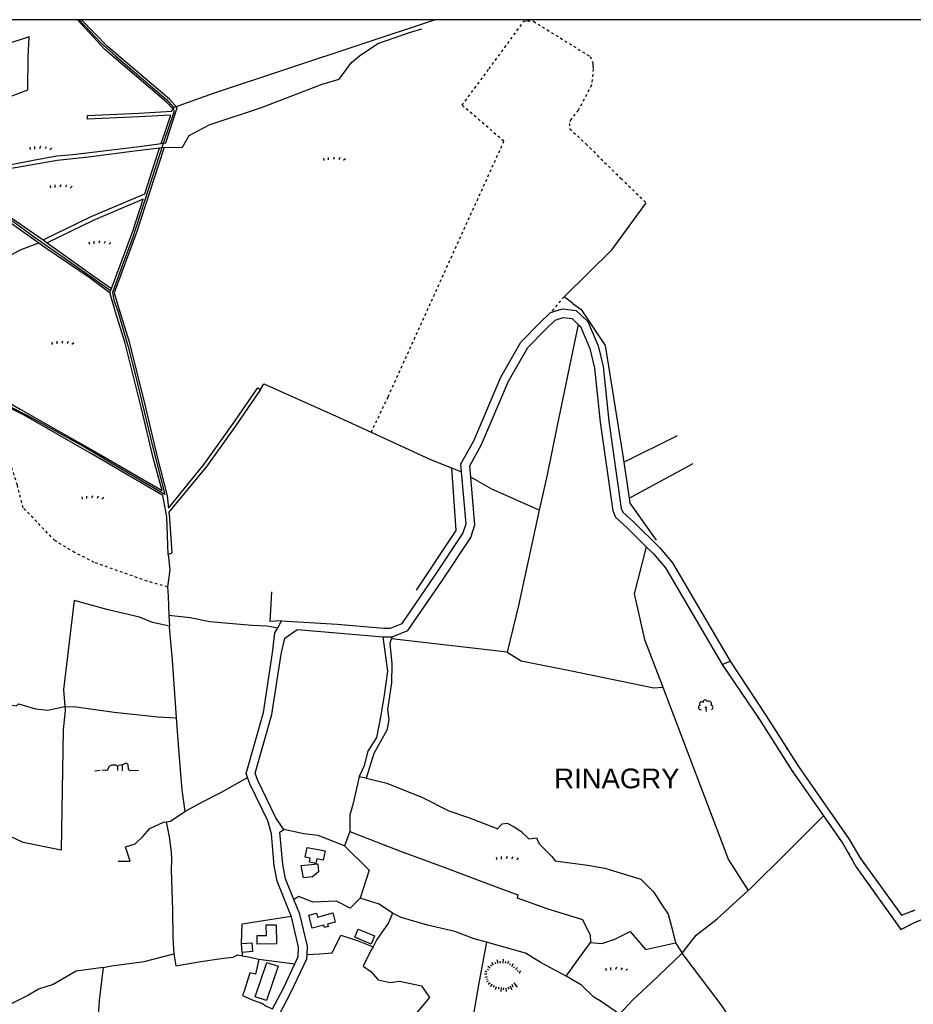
# Model space of a CAD drawing. Extents: x 119999 to 6050531, y -19778 to 3735158.
# Tile 43 of 66: x 1479922 to 2160877, y 2557092 to 3307001. Entities that reach past the tile are written whole.
import ezdxf

# ---------------------------------------------------------------- set-up
doc = ezdxf.new("R2010")
doc.units = 0
doc.header["$LTSCALE"] = 20
doc.linetypes.add('PECK', pattern=[0.2, 0.1, -0.1])
for name, color, linetype in [('90 - SITE GENERALLY', 2, 'Continuous'), ('BLD_OTL_P', 1, 'Continuous'), ('BLD_OTL_S', 1, 'Continuous'), ('GEN_LIN_D', 3, 'Continuous'), ('GEN_PCK_D', 3, 'PECK'), ('LAND_SYMB', 6, 'Continuous'), ('LEGEND', 7, 'Continuous'), ('MNR_LN_DT', 3, 'Continuous'), ('ROADS', 7, 'Continuous'), ('ROADS_PCK', 7, 'PECK'), ('TOWNLAND', 7, 'Continuous'), ('WATER_FTR', 4, 'Continuous')]:
    doc.layers.add(name, color=color, linetype=linetype)
doc.styles.get("Standard").update_dxf_attribs({"font": 'arial.ttf', "height": 2})

# ---------------------------------------------------------------- blocks, each defined once
blk = doc.blocks.new('27', base_point=(148.352383, 311.221979))
for p, q in [((144.718675, 312.424787), (144.918538, 311.52541)), ((146.584048, 312.69127), (146.584048, 311.691962)), ((148.815833, 312.75789), (148.51604, 311.858512)), ((150.980998, 312.591337), (150.581275, 311.791892)), ((153.112853, 312.158305), (152.413338, 311.45879))]:
    blk.add_line(p, q)
blk = doc.blocks.new('18', base_point=(149.823604, 306.757323))
for p, q in [((146.347136, 308.425416), (145.99029, 307.41548)), ((148.996617, 308.99583), (147.483809, 308.977919)), ((151.504186, 309.112944), (150.029956, 308.875961)), ((152.588503, 309.622735), (151.504186, 309.112944)), ((153.825754, 307.385168), (153.654909, 309.232814)), ((145.581087, 307.117872), (143.701788, 307.040715)), ((157.628441, 306.907067), (154.420957, 306.980091))]:
    blk.add_line(p, q)
for points in [[(149.795002, 306.957816), (149.750465, 308.830198)], [(151.531299, 306.875134), (151.568881, 309.197758)], [(142.887517, 306.949779), (140.955863, 306.772041)]]:
    blk.add_lwpolyline(points)
for centre, radius, start, end in [((147.625971, 307.239947), 1.743776, 94.676255, 137.169751), ((149.663992, 310.235052), 1.407501, 241.695618, 285.070649), ((152.893817, 308.804515), 0.873327, 29.368325, 110.462781), ((145.690219, 307.325089), 0.234198, 242.226335, 329.058742), ((144.892203, 307.803472), 1.164617, 329.058742, 340.539878), ((154.436028, 307.642057), 0.662138, 202.828242, 268.695785)]:
    blk.add_arc(centre, radius, start, end)
blk = doc.blocks.new('23', base_point=(149.185809, 307.333247))
for p, q in [((148.664547, 309.128064), (149.124049, 308.690441)), ((149.124049, 308.690441), (149.445702, 309.073361)), ((149.124049, 308.690441), (149.169999, 307.322874)), ((149.313569, 307.698886), (149.313569, 307.698886))]:
    blk.add_line(p, q)
for centre, radius, start, end in [((148.832724, 311.050839), 0.714023, 354.391008, 181.210524), ((147.180612, 308.892246), 0.897288, 128.278788, 274.496331), ((147.530482, 310.123129), 0.903805, 44.394719, 220.161368), ((150.218607, 310.134934), 1.07549, 331.418139, 116.507497), ((150.870267, 308.882439), 0.947498, 293.22782, 64.195061)]:
    blk.add_arc(centre, radius, start, end)
blk = doc.blocks.new('1586')
at = {"layer": 'BLD_OTL_P'}
blk.add_lwpolyline([(121617.93, 309307.42), (121630.34, 309302.26), (121627.73, 309295.98), (121615.32, 309301.15), (121617.93, 309307.42)], dxfattribs=at)
at = {"layer": 'BLD_OTL_S'}
blk.add_line((121529.51, 309289.66), (121529.02, 309296.43), dxfattribs=at)
for points in [[(121579.06, 309369.64), (121592.66, 309366.91), (121591.26, 309359.95), (121586.32, 309360.95), (121585.59, 309357.32), (121580.7, 309358.3), (121581.3, 309361.31), (121577.54, 309362.07), (121579.06, 309369.64)], [(121574.35, 309355.93), (121587.16, 309357.08), (121587.7, 309351.09), (121583.05, 309347.08), (121576.27, 309346.47), (121574.35, 309355.93)], [(121580.25, 309317.93), (121586.03, 309319.47), (121586.81, 309316.54), (121598.42, 309319.64), (121600.29, 309312.63), (121594.44, 309311.07), (121594.9, 309309.32), (121592.2, 309308.59), (121591.73, 309310.35), (121582.9, 309308), (121580.25, 309317.93)], [(121555.4, 309310.69), (121555.74, 309296.17), (121540.99, 309295.83), (121540.83, 309302.38), (121548.05, 309302.54), (121547.86, 309310.51), (121555.4, 309310.69)], [(121529.02, 309296.43), (121536.73, 309296.99), (121537.22, 309290.22), (121529.51, 309289.66)], [(121539.38, 309255.84), (121548.31, 309282.01), (121556.94, 309279.06), (121548.01, 309252.89), (121539.38, 309255.84)]]:
    blk.add_lwpolyline(points, dxfattribs=at)
at = {"layer": 'GEN_LIN_D'}
for p, q in [((121469.98, 309902.56), (121466.59, 309902.15)), ((121467.77, 309905.67), (121471.19, 309906.2)), ((121781.39, 309783.91), (121774.72, 309788.88)), ((121820.27, 309662.94), (121861.08, 309683.24)), ((121820.27, 309662.94), (121824.25, 309635.46)), ((121824.25, 309635.46), (121873.08, 309662)), ((121688.97, 309658.66), (121696.67, 309655.59)), ((121473.52, 309546.49), (121473.99, 309538.05)), ((121556.72, 309536.89), (121559.31, 309542.07)), ((121636.85, 309529.85), (121643.88, 309530.04)), ((121643.88, 309530.04), (121643.21, 309528.56)), ((121731.33, 309518.29), (121643.21, 309528.56)), ((121624.07, 309422.21), (121618.49, 309423.4)), ((121611.51, 309381.81), (121607.35, 309370.85)), ((121859.55, 309296.99), (121864.78, 309289.14)), ((121529.51, 309289.66), (121529.55, 309287.13)), ((121542.07, 309284.55), (121569.61, 309280.93))]:
    blk.add_line(p, q, dxfattribs=at)
for points in [[(121429.25, 309793.59), (121401.48, 309812.98), (121371.04, 309834.48), (121343.08, 309854.61), (121315.31, 309873.47), (121290.28, 309891.46), (121247.33, 309921.82), (121212.95, 309945.76), (121182.03, 309967.79), (121137.15, 310000)], [(121469.98, 309902.56), (121484.07, 309902.98), (121489, 309911.72), (121504.42, 309919.82), (121544.25, 309933.13), (121590.53, 309950.92), (121603.25, 309954.62), (121612.81, 309967.32), (121618.94, 309972.56), (121632.83, 309981.86), (121657.02, 309990.28), (121666.46, 309993.15)], [(121268.73, 309908.54), (121284.81, 309914.95), (121318.72, 309928.67), (121366.14, 309946.67), (121366.42, 309971.43), (121367.07, 309986.83), (121318.13, 309971.07), (121275.9, 309955.1), (121226.81, 309938.11)], [(121312.91, 309877.69), (121319.66, 309881.31), (121328.78, 309884.92), (121368.92, 309892.84), (121388.3, 309896.32), (121400.54, 309897.33), (121451.1, 309903.53), (121467.77, 309905.67)], [(121466.59, 309902.15), (121447.31, 309899.83), (121412.34, 309895.39), (121388.44, 309892.77), (121352.27, 309886.37), (121329.72, 309881.76), (121320.2, 309877.75), (121316.13, 309875.44)], [(121774.72, 309788.88), (121811.35, 309825.1), (121837.27, 309860.61)], [(121339.61, 309814.05), (121361.04, 309825.04), (121374.51, 309830.12)], [(121764.47, 309776.9), (121773.43, 309779.84), (121783.89, 309778.62), (121792.79, 309770.06), (121800.66, 309751.6), (121804.57, 309735.82), (121808.95, 309694.34), (121818.36, 309627.68), (121819.53, 309624.92), (121827.55, 309617.6), (121847.75, 309597.77), (121857.48, 309586.35), (121901.44, 309511.39)], [(121781.39, 309783.91), (121787.77, 309779.34), (121806.07, 309751.78), (121819.31, 309669.57), (121820.27, 309662.94)], [(121696.67, 309655.59), (121696.13, 309661.75), (121705.97, 309679.26), (121726.46, 309727.73), (121741.81, 309754.51), (121756.21, 309769.02), (121764.47, 309776.9)], [(121703.69, 309651.45), (121702.91, 309660.29), (121711.93, 309676.34), (121732.41, 309724.78), (121747.13, 309750.46), (121760.85, 309764.29), (121767.96, 309771.07), (121774.11, 309773.09), (121780.9, 309772.3), (121785.47, 309767.9)], [(121785.47, 309767.9), (121769.35, 309689.61), (121761.76, 309653.27), (121755.8, 309626.49)], [(121785.47, 309767.9), (121787.22, 309766.22), (121794.35, 309749.49), (121798.03, 309734.67), (121802.37, 309693.53), (121811.92, 309625.89), (121813.99, 309621), (121822.99, 309612.79), (121837.4, 309598.64)], [(121543.34, 309718.3), (121546.03, 309722.58), (121601.15, 309697.99), (121627.81, 309685.76)], [(121627.81, 309685.76), (121673.08, 309665), (121688.97, 309658.66)], [(121559.31, 309542.07), (121601.87, 309539.69), (121637.48, 309536.45), (121642.47, 309536.62), (121651.37, 309540.25), (121676.05, 309576.17), (121697.64, 309608.58), (121700.12, 309616.15), (121696.67, 309655.59)], [(121688.97, 309658.66), (121692.25, 309610.93), (121662.04, 309565.43)], [(121643.88, 309530.04), (121655.7, 309534.86), (121681.54, 309572.45), (121703.66, 309605.65), (121706.85, 309615.38), (121703.69, 309651.45)], [(121755.8, 309626.49), (121719.6, 309642.4), (121703.69, 309651.45)], [(121824.25, 309635.46), (121824.8, 309631.67), (121844.85, 309603.53)], [(121755.8, 309626.49), (121739.9, 309553.83), (121731.33, 309518.29)], [(121473.13, 309592.66), (121474.38, 309580.98), (121472.67, 309567.99)], [(121837.4, 309598.64), (121828.23, 309562.76), (121836.12, 309528.05), (121849.92, 309491.73)], [(121837.4, 309598.64), (121842.9, 309593.24), (121852.05, 309582.49), (121895.22, 309508.89)], [(121472.67, 309567.99), (121473.04, 309561.02), (121473.52, 309546.49)], [(121559.31, 309542.07), (121550.85, 309541.53), (121552.05, 309564.23)], [(121473.99, 309538.05), (121461.13, 309540.94), (121451.16, 309544.95), (121427.38, 309550.49), (121401.42, 309557.74), (121393.4, 309489.9), (121394.29, 309476.82)], [(121473.52, 309546.49), (121489.87, 309544.79), (121504.7, 309541.61), (121536.75, 309538.82), (121548.22, 309538.24), (121556.72, 309536.89)], [(121473.99, 309538.05), (121473.83, 309537.15), (121476.07, 309512.3), (121479.09, 309468.38)], [(121533.61, 309422.85), (121532.48, 309425.98), (121545.69, 309472.35), (121552.64, 309517.89), (121554.32, 309533), (121556.72, 309536.89)], [(121561.28, 309383.32), (121555.2, 309392.19), (121541.48, 309420.58), (121539.44, 309426.22), (121552.18, 309470.94), (121559.15, 309516.66), (121561.94, 309528.93), (121571.32, 309535.61), (121601.29, 309533.09), (121636.85, 309529.85)], [(121618.49, 309423.4), (121622.58, 309432.09), (121625.56, 309442.84), (121632.06, 309453.18), (121635.3, 309470.24), (121637.97, 309485.55), (121640.51, 309503.89), (121636.85, 309529.85)], [(121643.21, 309528.56), (121642.76, 309527.56), (121641.89, 309524.82), (121643.51, 309509.33), (121643.16, 309494.93), (121640.29, 309474.58), (121641.1, 309466.87), (121639.63, 309458.93), (121629.84, 309441.06), (121624.07, 309422.21)], [(121731.33, 309518.29), (121742.08, 309511.67), (121779.1, 309504.29), (121843.17, 309491.21), (121849.92, 309491.73)], [(121901.44, 309511.39), (121928.74, 309469.84), (121953.4, 309431.14), (121992.26, 309375.41), (122000, 309361.98), (122031.94, 309317.97), (122042.3, 309321.95)], [(121895.22, 309508.89), (121923.69, 309466.9), (121948.38, 309428.15), (121972.35, 309393.76)], [(121849.92, 309491.73), (121900.1, 309360.04), (121914.96, 309336.67)], [(121328.94, 309479.7), (121339.78, 309480.16), (121357.38, 309477.36), (121359.1, 309478.83), (121372.01, 309475.04), (121381.35, 309474.05), (121394.29, 309476.82)], [(121394.29, 309476.82), (121394.5, 309473.85), (121392.97, 309459.16), (121391.66, 309367.45), (121362.57, 309373.34), (121348.13, 309380.11), (121339.12, 309383.31)], [(121394.29, 309476.82), (121403.06, 309476.73), (121431.91, 309472.5), (121465.22, 309469.06), (121479.09, 309468.38)], [(121479.09, 309468.38), (121481.06, 309444.34), (121483.41, 309413.34), (121485.71, 309396.99)], [(121485.71, 309396.99), (121499.17, 309404.4), (121513.62, 309411.7), (121533.61, 309422.85)], [(121566.77, 309317.23), (121556.21, 309343.76), (121553.96, 309355.66), (121551.73, 309379.99), (121548.98, 309389.84), (121535.36, 309418), (121533.61, 309422.85)], [(121618.49, 309423.4), (121613.84, 309402.2), (121611.52, 309394.35), (121611.51, 309381.81)], [(121624.07, 309422.21), (121639.73, 309418.45), (121666.98, 309407.71), (121687.02, 309397.55), (121701.9, 309392.25), (121724.19, 309383.82), (121724.78, 309384.77), (121727.68, 309387.67), (121731.44, 309388.08), (121736.61, 309385.37), (121741.78, 309381.92), (121747.88, 309376.11), (121753.69, 309376.98), (121755.72, 309372.33), (121765.3, 309362.75), (121767.92, 309359.26), (121792.54, 309356.06), (121805.82, 309353.84), (121833.19, 309345.37), (121842.77, 309335.78), (121849.34, 309325.97), (121854.04, 309318.77), (121856.36, 309310.35), (121859.55, 309296.99)], [(121471.67, 309389.12), (121474.86, 309389.64), (121485.71, 309396.99)], [(121914.96, 309336.67), (121917.4, 309338.89), (121943.81, 309364.99), (121972.35, 309393.76)], [(121972.35, 309393.76), (121987.17, 309372.51), (121997.66, 309354.32), (122031.44, 309307.09), (122041.89, 309312.41), (122052.97, 309316.97), (122077.16, 309267.16), (122081.75, 309256.95)], [(121435.08, 309359), (121444.08, 309359.23), (121440.54, 309369.95), (121447.88, 309372.36), (121453.7, 309378.01), (121459.09, 309383.89), (121469.57, 309388.84), (121471.67, 309389.12)], [(121471.67, 309389.12), (121473.88, 309377.6), (121475.25, 309365.97), (121475.53, 309360.65), (121475.43, 309352.31), (121476.44, 309321.93), (121476.54, 309300.44), (121477.31, 309288.52)], [(121568.82, 309329.99), (121562.6, 309345.62), (121560.53, 309356.58), (121558.28, 309381.19), (121561.28, 309383.32)], [(121607.35, 309370.85), (121587.46, 309378.78), (121576.42, 309379.94), (121561.28, 309383.32)], [(121611.51, 309381.81), (121649.27, 309367.08), (121679.86, 309355.74), (121722.95, 309339.6), (121739.59, 309333.46), (121739, 309331.08), (121761.58, 309323.16), (121788.9, 309314.58), (121794.6, 309302.79), (121795, 309297.09)], [(121607.35, 309370.85), (121626.32, 309352.3), (121619.44, 309331)], [(121619.44, 309331), (121611.88, 309323.26), (121601.31, 309328.55), (121583.37, 309327.79), (121572.61, 309332.32), (121568.82, 309329.99)], [(121578.89, 309287.99), (121579.15, 309294.36), (121573.35, 309318.62), (121568.82, 309329.99)], [(121644.13, 309319.46), (121633.79, 309326.28), (121619.44, 309331)], [(121864.78, 309289.14), (121875.53, 309302.8), (121891.32, 309315.18), (121914.96, 309336.67)], [(121529.02, 309296.43), (121529.49, 309311.27), (121566.77, 309317.23)], [(121569.61, 309280.93), (121572.19, 309286.39), (121572.49, 309293.72), (121567.01, 309316.62), (121566.77, 309317.23)], [(121644.13, 309319.46), (121640.88, 309312.14), (121631.98, 309299.37), (121629.26, 309293.98)], [(121715.7, 309297.5), (121706.26, 309299.93), (121691.57, 309305.5), (121670.8, 309310.41), (121650.64, 309316.21), (121644.13, 309319.46)], [(121578.89, 309287.99), (121588.65, 309288.59), (121597.96, 309289.27), (121604.52, 309302.67), (121617.93, 309298.32), (121629.26, 309293.98)], [(121795, 309297.09), (121803.62, 309296.36), (121813.38, 309299.6), (121825.1, 309305.64), (121836.89, 309291.8), (121859.55, 309296.99)], [(121629.26, 309293.98), (121627.56, 309290.96), (121621.76, 309279.19), (121627.46, 309275.13), (121633.15, 309268.62), (121642.29, 309266.62), (121649.42, 309267.8), (121666.09, 309264.14), (121672.19, 309255.19), (121650.47, 309229.19), (121623.96, 309199.71), (121613.59, 309187.25)], [(121715.7, 309297.5), (121710.01, 309267.8), (121705.26, 309239.78), (121700.88, 309236.07), (121708.72, 309226.19), (121716.56, 309220.96)], [(121776.3, 309271.46), (121757.18, 309281.63), (121745.39, 309288.96), (121715.7, 309297.5)], [(121776.3, 309271.46), (121786.87, 309286.11), (121795, 309297.09)], [(121423.6, 309278.03), (121428.7, 309279.22), (121429.79, 309279.32), (121454.7, 309282.79), (121477.31, 309288.52)], [(121477.31, 309288.52), (121478.88, 309279.48), (121498.05, 309282.61), (121515.3, 309285.13), (121522.54, 309285.88), (121526.27, 309287.85), (121529.55, 309287.13)], [(121518.56, 309167.6), (121522.04, 309173.9), (121531.52, 309194.99), (121547.31, 309222.14), (121566.83, 309259.49), (121578.75, 309284.77), (121578.89, 309287.99)], [(121529.55, 309287.13), (121534.02, 309286.15), (121542.07, 309284.55)], [(121864.78, 309289.14), (121841.08, 309266.45), (121827.41, 309253.88), (121816.96, 309242.58)], [(121932.02, 309187.05), (121924.86, 309203.02), (121913.72, 309220.68), (121894.71, 309249.54), (121864.78, 309289.14)], [(121423.6, 309278.03), (121402.95, 309275.21), (121385.39, 309265.27), (121374.31, 309261.55), (121366.56, 309257), (121352.82, 309250.19), (121352.64, 309252.37)], [(121423.6, 309278.03), (121420.42, 309252.97), (121419.14, 309232.07), (121414.27, 309188.29)], [(121542.07, 309284.55), (121539.57, 309273.11), (121535.33, 309273.96), (121531.25, 309260.98), (121529.81, 309256.74), (121537, 309253.41), (121544.98, 309250.8), (121547.73, 309248.76), (121552.6, 309246.57)], [(121552.6, 309246.57), (121560.89, 309262.44), (121569.61, 309280.93)], [(121816.96, 309242.58), (121803.14, 309252.35), (121797.44, 309255.6), (121788.09, 309264.55), (121776.3, 309271.46)]]:
    blk.add_lwpolyline(points, dxfattribs=at)
at = {"layer": 'GEN_PCK_D'}
blk.add_line((121774.72, 309788.88), (121764.47, 309776.9), dxfattribs=at)
for points in [[(121627.81, 309685.76), (121640.67, 309712.8), (121728.94, 309907.45), (121696.98, 309934.83), (121717.61, 309962.53), (121744.15, 309998.83), (121747, 309999.19), (121751.47, 309998.78), (121794.58, 309971.94), (121796.66, 309967.3), (121796.56, 309965.03), (121796.96, 309962.49), (121795.69, 309950.15), (121785.57, 309931.15), (121779.88, 309924.03), (121778.91, 309921.06), (121779.12, 309916.93), (121791.4, 309905.35), (121818.14, 309879.05), (121837.27, 309860.61)], [(121472.67, 309567.99), (121457.12, 309572.32), (121416.7, 309586.68), (121401.82, 309594.19), (121386.76, 309603.27), (121362.66, 309628.26), (121358.17, 309645.48), (121351.38, 309666.84), (121338.57, 309710.95)]]:
    blk.add_lwpolyline(points, dxfattribs=at)
at = {"layer": 'LAND_SYMB'}
for points in [[(121837.4, 309598.64), (121828.23, 309562.76), (121836.12, 309528.05), (121849.92, 309491.73)], [(121837.4, 309598.64), (121842.9, 309593.24), (121852.05, 309582.49), (121895.22, 309508.89)], [(121895.22, 309508.89), (121923.69, 309466.9), (121948.38, 309428.15), (121972.35, 309393.76)], [(121849.92, 309491.73), (121900.1, 309360.04), (121914.96, 309336.67)], [(121914.96, 309336.67), (121917.4, 309338.89), (121943.81, 309364.99), (121972.35, 309393.76)]]:
    blk.add_lwpolyline(points, dxfattribs=at)
at = {"layer": 'LEGEND'}
for p, q in [((121403.99, 310000), (121294.78, 310000)), ((121405.21, 310000), (121403.99, 310000)), ((121407.04, 310000), (121405.21, 310000)), ((121676, 310000), (121407.04, 310000)), ((122236.14, 310000), (121676, 310000))]:
    blk.add_line(p, q, dxfattribs=at)
at = {"layer": 'MNR_LN_DT'}
for p, q in [((121718.47, 309277.55), (121716.59, 309278.98)), ((121719.6, 309279.02), (121718.59, 309279.71)), ((121721.08, 309279.98), (121719.6, 309281.97)), ((121722.85, 309280.54), (121722.17, 309281.88)), ((121724.62, 309281.09), (121723.65, 309283.94)), ((121726.42, 309281.4), (121726.18, 309282.9)), ((121728.27, 309281.41), (121728.56, 309284.37)), ((121730.12, 309281.42), (121730.42, 309282.65)), ((121731.88, 309281.15), (121732.57, 309283.2)), ((121733.36, 309280.03), (121734.02, 309281.09)), ((121734.83, 309278.91), (121736.22, 309281.01)), ((121736.3, 309277.79), (121737.06, 309278.72)), ((121737.68, 309276.56), (121739.33, 309278.22)), ((121715.84, 309272.96), (121714.15, 309272.96)), ((121716.11, 309271.12), (121714.48, 309270.48)), ((121716.21, 309274.62), (121714.53, 309275.27)), ((121717.34, 309276.09), (121716.33, 309276.54)), ((121738.96, 309275.22), (121739.77, 309276.1)), ((121740.41, 309273.71), (121741.86, 309275.62)), ((121716.38, 309269.29), (121715.64, 309269.06)), ((121717.02, 309267.68), (121715.76, 309267.14)), ((121718.48, 309266.55), (121716.96, 309265.24)), ((121719.95, 309265.42), (121718.33, 309263.67)), ((121721.42, 309264.29), (121720.81, 309263.22)), ((121723.03, 309263.5), (121722.16, 309261.03)), ((121724.86, 309263.23), (121724.71, 309261.69)), ((121726.69, 309262.97), (121726.55, 309259.78)), ((121728.52, 309262.7), (121728.44, 309261.05)), ((121730.36, 309262.44), (121730.66, 309259.84)), ((121731.94, 309263.21), (121732.56, 309261.85)), ((121733.45, 309264.28), (121735.06, 309261.32)), ((121734.96, 309265.35), (121735.78, 309263.36)), ((121736.47, 309266.42), (121739.02, 309263.05))]:
    blk.add_line(p, q, dxfattribs=at)
at = {"layer": 'ROADS'}
for p, q in [((121556.72, 309536.89), (121559.31, 309542.07)), ((121636.85, 309529.85), (121643.88, 309530.04)), ((121895.22, 309508.89), (121898.74, 309510.31)), ((121898.74, 309510.31), (121901.44, 309511.39))]:
    blk.add_line(p, q, dxfattribs=at)
for points in [[(121764.47, 309776.9), (121773.43, 309779.84), (121783.89, 309778.62), (121792.79, 309770.06), (121800.66, 309751.6), (121804.57, 309735.82), (121808.95, 309694.34), (121818.36, 309627.68), (121819.53, 309624.92), (121827.55, 309617.6), (121847.75, 309597.77), (121857.48, 309586.35), (121901.44, 309511.39)], [(121696.67, 309655.59), (121696.13, 309661.75), (121705.97, 309679.26), (121726.46, 309727.73), (121741.81, 309754.51), (121756.21, 309769.02), (121764.47, 309776.9)], [(121703.69, 309651.45), (121702.91, 309660.29), (121711.93, 309676.34), (121732.41, 309724.78), (121747.13, 309750.46), (121760.85, 309764.29), (121767.96, 309771.07), (121774.11, 309773.09), (121780.9, 309772.3), (121785.47, 309767.9)], [(121785.47, 309767.9), (121787.22, 309766.22), (121794.35, 309749.49), (121798.03, 309734.67), (121802.37, 309693.53), (121811.92, 309625.89), (121813.99, 309621), (121822.99, 309612.79), (121837.4, 309598.64)], [(121559.31, 309542.07), (121601.87, 309539.69), (121637.48, 309536.45), (121642.47, 309536.62), (121651.37, 309540.25), (121676.05, 309576.17), (121697.64, 309608.58), (121700.12, 309616.15), (121696.67, 309655.59)], [(121643.88, 309530.04), (121655.7, 309534.86), (121681.54, 309572.45), (121703.66, 309605.65), (121706.85, 309615.38), (121703.69, 309651.45)], [(121837.4, 309598.64), (121842.9, 309593.24), (121852.05, 309582.49), (121895.22, 309508.89)], [(121533.61, 309422.85), (121532.48, 309425.98), (121545.69, 309472.35), (121552.64, 309517.89), (121554.32, 309533), (121556.72, 309536.89)], [(121561.28, 309383.32), (121555.2, 309392.19), (121541.48, 309420.58), (121539.44, 309426.22), (121552.18, 309470.94), (121559.15, 309516.66), (121561.94, 309528.93), (121571.32, 309535.61), (121601.29, 309533.09), (121636.85, 309529.85)], [(121566.77, 309317.23), (121556.21, 309343.76), (121553.96, 309355.66), (121551.73, 309379.99), (121548.98, 309389.84), (121535.36, 309418), (121533.61, 309422.85)], [(121568.82, 309329.99), (121562.6, 309345.62), (121560.53, 309356.58), (121558.28, 309381.19), (121561.28, 309383.32)], [(121578.89, 309287.99), (121579.15, 309294.36), (121573.35, 309318.62), (121568.82, 309329.99)], [(121569.61, 309280.93), (121572.19, 309286.39), (121572.49, 309293.72), (121567.01, 309316.62), (121566.77, 309317.23)], [(121518.56, 309167.6), (121522.04, 309173.9), (121531.52, 309194.99), (121547.31, 309222.14), (121566.83, 309259.49), (121578.75, 309284.77), (121578.89, 309287.99)], [(121552.6, 309246.57), (121560.89, 309262.44), (121569.61, 309280.93)]]:
    blk.add_lwpolyline(points, dxfattribs=at)
at = {"layer": 'ROADS_PCK'}
for p, q in [((121895.22, 309508.89), (121898.74, 309510.31)), ((121898.74, 309510.31), (121901.44, 309511.39))]:
    blk.add_line(p, q, dxfattribs=at)
for points in [[(121901.44, 309511.39), (121928.74, 309469.84), (121953.4, 309431.14), (121992.26, 309375.41), (122000, 309361.98), (122031.94, 309317.97), (122042.3, 309321.95)], [(121895.22, 309508.89), (121923.69, 309466.9), (121948.38, 309428.15), (121972.35, 309393.76)], [(121972.35, 309393.76), (121987.17, 309372.51), (121997.66, 309354.32), (122031.44, 309307.09), (122041.89, 309312.41), (122052.97, 309316.97), (122077.16, 309267.16), (122081.75, 309256.95)]]:
    blk.add_lwpolyline(points, dxfattribs=at)
at = {"layer": 'TOWNLAND'}
for points in [[(121405.21, 310000), (121421.6, 309982.58), (121433.18, 309972.21), (121471.9, 309939.14), (121477.19, 309933.23)], [(121477.19, 309933.23), (121508.34, 309944.38), (121676, 310000)], [(121477.19, 309933.23), (121477.45, 309929.62), (121469.47, 309906.42), (121445.99, 309833.69), (121439.25, 309816.14), (121430.64, 309792.17), (121431.72, 309786.43), (121434.76, 309777.91), (121442.48, 309750.8), (121448.38, 309728), (121461.15, 309675.06), (121470.57, 309638.39), (121429.56, 309662.36), (121408, 309675.12), (121367.03, 309697.85), (121340.08, 309711.51), (121338.57, 309710.95)]]:
    blk.add_lwpolyline(points, dxfattribs=at)
at = {"layer": 'WATER_FTR'}
for p, q in [((121469.98, 309902.56), (121466.59, 309902.15)), ((121467.77, 309905.67), (121471.19, 309906.2)), ((121377.72, 309832.27), (121380.84, 309830.09)), ((121377.72, 309832.27), (121380.84, 309830.09)), ((121429.25, 309793.59), (121429.86, 309795.21)), ((121429.25, 309793.59), (121429.86, 309795.21)), ((121428.7, 309792.1), (121429.25, 309793.59)), ((121428.7, 309792.1), (121429.25, 309793.59))]:
    blk.add_line(p, q, dxfattribs=at)
for points in [[(121467.77, 309905.67), (121475, 309927.37), (121450.95, 309925.93), (121411.71, 309924.29), (121411.59, 309927.11), (121450.81, 309928.75), (121475.96, 309930.26), (121476.55, 309932.05), (121471.87, 309937.15), (121424.82, 309977.26), (121403.99, 310000)], [(121471.19, 309906.2), (121480.05, 309932.8), (121474.01, 309939.37), (121426.91, 309979.52), (121407.04, 310000)], [(121265.92, 309906.39), (121299.34, 309883.3), (121374.51, 309830.12)], [(121377.72, 309832.27), (121414.42, 309850.04), (121455.27, 309867.41), (121462.67, 309890.37), (121466.59, 309902.15)], [(121469.98, 309902.56), (121465.6, 309889.41), (121449.04, 309838.03), (121431.94, 309791.98), (121435.91, 309778.16), (121443.26, 309754.6), (121455.82, 309704.52), (121464.61, 309666.99), (121472.33, 309637.38), (121473.22, 309627.86), (121500.52, 309661.36), (121522.2, 309691.69), (121541.3, 309719.69), (121543.34, 309718.3)], [(121316.13, 309875.44), (121323.14, 309870.55), (121349.85, 309851.55), (121377.72, 309832.27)], [(121429.86, 309795.21), (121446.12, 309839.04), (121453.92, 309863.22), (121415.8, 309847.01), (121380.84, 309830.09)], [(121374.51, 309830.12), (121380.54, 309825.86), (121412.78, 309804), (121425.7, 309794.18), (121428.7, 309792.1)], [(121380.84, 309830.09), (121417.49, 309803.93), (121429.86, 309795.21)], [(121360.3, 309703.32), (121388.08, 309687.56), (121417.19, 309671.2), (121468.55, 309641.34), (121461.59, 309666.38), (121452.83, 309703.8), (121440.3, 309753.76), (121432.96, 309777.28), (121428.7, 309792.1)], [(121338.57, 309710.95), (121342.06, 309713.67), (121360.3, 309703.32)], [(121543.34, 309718.3), (121524.22, 309690.28), (121502.48, 309659.84), (121473.22, 309624.62), (121473.76, 309623.54), (121475.82, 309593.74), (121473.13, 309592.66)], [(121473.13, 309592.66), (121472.05, 309621.42), (121468.91, 309637.74), (121414.65, 309669.37), (121363.44, 309698.75), (121338.57, 309710.95)]]:
    blk.add_lwpolyline(points, dxfattribs=at)
at = {"layer": 'LAND_SYMB', "xscale": 2, "yscale": 2}
for name, p, rotation in [('27', (121374.81, 309900.48), 0.0002857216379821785), ('27', (121598.63, 309892.23), 0.0002861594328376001), ('27', (121390.31, 309871.21), 0.0002858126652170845), ('27', (121419.92, 309828.44), 0.0002859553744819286), ('27', (121391.65, 309752.11), 0.0002860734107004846), ('27', (121414.44, 309634.27), 0.0002863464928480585), ('23', (121882.98, 309473.13), 0.000287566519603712), ('18', (121434.84, 309427.68), 0.0002868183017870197), ('27', (121730.34, 309359.68), 0.0002875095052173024), ('27', (121813.66, 309275.25), 0.0002878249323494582)]:
    blk.add_blockref(name, p, dxfattribs=dict(at, rotation=rotation))
at = {"layer": 'TOWNLAND', "linetype": 'Continuous', "insert": (121767.24, 309414.42), "char_height": 15, "width": 192, "attachment_point": 7, "rotation": 0.00029}
blk.add_mtext('{\\fArial|b0|i0|c0|p34;RINAGRY }', dxfattribs=at)

msp = doc.modelspace()

# ---------------------------------------------------------------- block references
at = {"layer": '90 - SITE GENERALLY', "xscale": 1000, "yscale": 1000, "zscale": 1000}
msp.add_blockref('1586', (-119880000.2, -306692999.7), dxfattribs=at)

doc.saveas('drawing.dxf')
